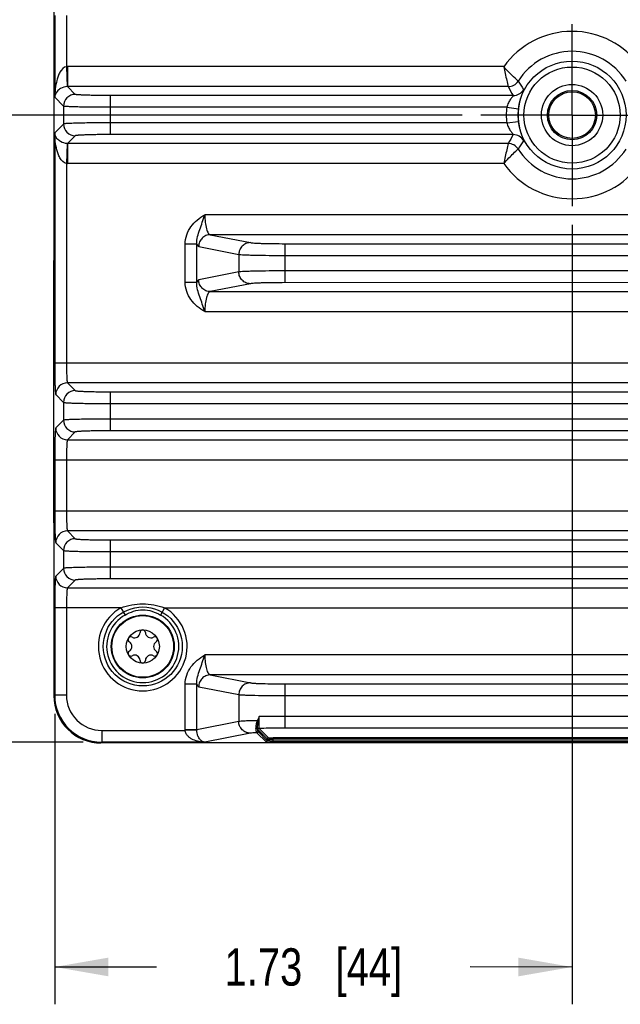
# Model space of a CAD drawing. Header units: inches. Extents: x 0 to 34, y 0 to 22.
# Tile 3 of 168: x 4.7 to 6.8, y 7.2 to 10.5. Entities that reach past the tile are written whole.
import ezdxf

# ---------------------------------------------------------------- set-up
doc = ezdxf.new("R2010")
doc.units = ezdxf.units.IN
doc.header["$LTSCALE"] = 1.87
doc.header["$MEASUREMENT"] = 0
doc.linetypes.add('CENTER', pattern=[0.6, 0.375, -0.075, 0.075, -0.075])
doc.layers.get('0').update_dxf_attribs({"linetype": 'CONTINUOUS'})
for name, color, linetype in [('02___PRT_ALL_AXES', 7, 'CONTINUOUS'), ('COSMETIC', 7, 'CONTINUOUS'), ('DIMENSIONS', 7, 'CONTINUOUS')]:
    doc.layers.add(name, color=color, linetype=linetype)
doc.styles.get("Standard").update_dxf_attribs({"font": 'txt', "width": 0.8})
doc.dimstyles.new('DIMSTYLE_2', dxfattribs={"dimtxt": 0.125, "dimasz": 0.18, "dimexe": 0.125, "dimexo": 0.0625, "dimgap": 0.0625, "dimtad": 0, "dimtih": 1, "dimtoh": 1, "dimzin": 4, "dimdsep": 46, "dimtxsty": 'STANDARD', "dimblk": '_FILLED', "dimblk1": '_FILLED', "dimblk2": '_FILLED', "dimcen": 0.09, "dimadec": 0, "dimazin": 0, "dimtp": 0.01, "dimtm": 0.01, "dimtfac": 1, "dimtofl": 0, "dimtmove": 0, "dimatfit": 3, "dimldrblk": '_FILLED', "dimfxl": 1, "dimtolj": 1, "dimtzin": 4, "dimarcsym": 0})

# ---------------------------------------------------------------- blocks, each defined once
blk = doc.blocks.new('_FILLED')
at = {"color": 0, "linetype": 'BYBLOCK'}
blk.add_solid([(0, 0), (-1, 0.174), (-1, -0.174)], dxfattribs=at)
blk = doc.blocks.new('*D13')
at = {"layer": 'DIMENSIONS', "color": 2, "linetype": 'CONTINUOUS'}
for p, q in [((6.5926, 9.8571), (6.5926, 7.2463)), ((4.8608, 8.219), (4.8608, 7.2464)), ((4.8608, 7.3714), (5.2017, 7.3714)), ((6.5926, 7.3713), (6.2517, 7.3714))]:
    blk.add_line(p, q, dxfattribs=at)
at = {"layer": 'DIMENSIONS', "color": 2, "linetype": 'CONTINUOUS', "xscale": 0.18, "yscale": 0.18, "zscale": 0.18}
for p, rotation in [((4.8608, 7.3714), 180), ((6.5926, 7.3713), 359.9966240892)]:
    blk.add_blockref('_FILLED', p, dxfattribs=dict(at, rotation=rotation))
at = {"layer": 'DIMENSIONS', "color": 2, "linetype": 'CONTINUOUS', "insert": (5.7267, 7.4339), "char_height": 0.125, "width": 0.925, "attachment_point": 2, "line_spacing_factor": 0.9}
blk.add_mtext('1.73{\\Ftxt.shx;\\W1.000000;\\H0.125000; }[44]', dxfattribs=at)
blk = doc.blocks.new('*D14')
at = {"layer": 'DIMENSIONS', "color": 2, "linetype": 'CONTINUOUS'}
for p, q in [((6.2251, 10.2246), (3.9826, 10.2246)), ((4.1076, 10.2246), (4.1075, 9.3931)), ((4.1075, 8.1241), (4.1075, 9.1431)), ((4.9557, 8.1241), (3.9825, 8.1241))]:
    blk.add_line(p, q, dxfattribs=at)
at = {"layer": 'DIMENSIONS', "color": 2, "linetype": 'CONTINUOUS', "xscale": 0.18, "yscale": 0.18, "zscale": 0.18}
for p, rotation in [((4.1076, 10.2246), 89.998321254), ((4.1075, 8.1241), 270)]:
    blk.add_blockref('_FILLED', p, dxfattribs=dict(at, rotation=rotation))
at = {"layer": 'DIMENSIONS', "color": 2, "linetype": 'CONTINUOUS', "insert": (4.1075, 9.3306), "char_height": 0.125, "width": 1.125, "attachment_point": 2, "line_spacing_factor": 0.9}
blk.add_mtext('2.10{\\Ftxt.shx;\\W1.000000;\\H0.125000; }[53.4]', dxfattribs=at)

msp = doc.modelspace()

# ---------------------------------------------------------------- linework, layer by layer
at = {"color": 7, "linetype": 'CONTINUOUS'}
for p, q in [((4.8585, 8.8594), (4.8586, 11.945)), ((4.8608, 10.5585), (4.8608, 10.2841)), ((4.9001, 10.5585), (4.9002, 10.3867)), ((4.9001, 10.3867), (4.9024, 10.3199)), ((4.9037, 10.3868), (4.9037, 10.3199)), ((6.3639, 10.3868), (4.9037, 10.3868)), ((4.9297, 10.2939), (4.9037, 10.3199)), ((6.3786, 10.3199), (4.9037, 10.3199)), ((5.0477, 10.1593), (5.0477, 10.2899)), ((6.3959, 10.2899), (5.0477, 10.2899)), ((4.8904, 10.2546), (4.8608, 10.2841)), ((4.8904, 10.2546), (4.8904, 10.1947)), ((6.374, 10.2506), (5.0477, 10.2506)), ((6.374, 10.2506), (6.413, 10.2459)), ((4.8904, 10.1947), (4.8608, 10.1651)), ((6.374, 10.1987), (5.0477, 10.1987)), ((6.374, 10.1987), (6.413, 10.2033)), ((4.8608, 10.1651), (4.8608, 9.3947)), ((6.3959, 10.1593), (5.0477, 10.1593)), ((4.9024, 10.1294), (4.9001, 10.0625)), ((4.9297, 10.1554), (4.9037, 10.1294)), ((4.9037, 10.1294), (4.9037, 10.0625)), ((6.3786, 10.1294), (4.9037, 10.1294)), ((4.9001, 10.0625), (4.9001, 9.3947)), ((6.3639, 10.0625), (4.9037, 10.0625)), ((7.8216, 9.8907), (5.3636, 9.8907)), ((5.3817, 9.8238), (5.5158, 9.7973)), ((7.8035, 9.8238), (5.3817, 9.8238)), ((5.2975, 9.6644), (5.2975, 9.7927)), ((5.3363, 9.7927), (5.2975, 9.7927)), ((5.3363, 9.6644), (5.3363, 9.7928)), ((5.3429, 9.7845), (5.477, 9.7579)), ((5.6321, 9.6633), (5.6321, 9.7939)), ((5.6321, 9.7939), (7.5531, 9.7938)), ((5.477, 9.7579), (5.477, 9.6992)), ((5.6321, 9.7545), (7.5531, 9.7545)), ((4.8576, 9.4944), (4.8585, 9.7158)), ((5.477, 9.6992), (5.3429, 9.6726)), ((7.5531, 9.7026), (5.6321, 9.7026)), ((5.3363, 9.6644), (5.2975, 9.6644)), ((7.5531, 9.6632), (5.6321, 9.6633)), ((5.5157, 9.6599), (5.3817, 9.6333)), ((5.3817, 9.6333), (7.8035, 9.6333)), ((5.3636, 9.5664), (7.8216, 9.5664)), ((4.8585, 9.4392), (4.8576, 9.4944)), ((4.8576, 9.4944), (4.8585, 9.4944)), ((4.8608, 9.3947), (8.3244, 9.3946)), ((4.9037, 9.3278), (4.9297, 9.3018)), ((8.2815, 9.3277), (4.9037, 9.3278)), ((4.8644, 9.2884), (4.8904, 9.2624)), ((5.0477, 9.1672), (5.0477, 9.2978)), ((5.0477, 9.2978), (8.1374, 9.2978)), ((4.8904, 9.2624), (4.8904, 9.2026)), ((5.0477, 9.2585), (8.1374, 9.2584)), ((4.8904, 9.2026), (4.8644, 9.1766)), ((8.1374, 9.2065), (5.0477, 9.2066)), ((4.9297, 9.1632), (4.9037, 9.1372)), ((4.9037, 9.1372), (8.2815, 9.1372)), ((8.1374, 9.1672), (5.0477, 9.1672)), ((4.8608, 9.0704), (4.8608, 8.8986)), ((4.8608, 9.0704), (8.3244, 9.0703)), ((4.9001, 9.0704), (4.9001, 8.8986)), ((4.8608, 8.8986), (8.3244, 8.8986)), ((4.8584, 8.8594), (4.8584, 8.2792)), ((4.9037, 8.8317), (4.9297, 8.8057)), ((8.2815, 8.8317), (4.9037, 8.8317)), ((4.8644, 8.7924), (4.8903, 8.7664)), ((5.0477, 8.6711), (5.0477, 8.8018)), ((5.0477, 8.8018), (8.1374, 8.8017)), ((4.8903, 8.7664), (4.8903, 8.7065)), ((5.0477, 8.7624), (8.1374, 8.7624)), ((4.8903, 8.7065), (4.8644, 8.6805)), ((8.1374, 8.7105), (5.0477, 8.7105)), ((4.9297, 8.6672), (4.9037, 8.6412)), ((4.9037, 8.6412), (8.2815, 8.6411)), ((8.1374, 8.6711), (5.0477, 8.6711)), ((4.8608, 8.5743), (4.8608, 8.2815)), ((5.0827, 8.5743), (4.8608, 8.5743)), ((4.9001, 8.5743), (4.9001, 8.2815)), ((5.0827, 8.5743), (5.0964, 8.55)), ((5.2285, 8.5743), (5.2148, 8.55)), ((5.2285, 8.5743), (7.9567, 8.5743)), ((7.8216, 8.4164), (5.3636, 8.4164)), ((5.3816, 8.3496), (5.5157, 8.323)), ((7.8035, 8.3495), (5.3816, 8.3496)), ((5.3363, 8.3185), (5.2975, 8.3185)), ((5.2975, 8.1657), (5.2975, 8.3185)), ((5.3363, 8.1657), (5.3363, 8.3185)), ((5.632, 8.3196), (7.5531, 8.3196)), ((5.632, 8.1714), (5.632, 8.3196)), ((4.8608, 8.2815), (4.8584, 8.2792)), ((4.8584, 8.2792), (4.8584, 8.2792)), ((4.9001, 8.2815), (4.8608, 8.2815)), ((5.3429, 8.3102), (5.477, 8.2837)), ((5.477, 8.2837), (5.477, 8.1936)), ((5.632, 8.2803), (7.5531, 8.2802)), ((5.477, 8.1936), (5.3363, 8.1657)), ((5.5423, 8.1945), (5.5426, 8.1959)), ((5.5426, 8.1959), (5.5454, 8.2101)), ((7.5531, 8.2108), (5.632, 8.2108)), ((5.0182, 8.1635), (5.2975, 8.1635)), ((5.0182, 8.1635), (5.0182, 8.1241)), ((5.3363, 8.1657), (5.2975, 8.1657)), ((5.3363, 8.1646), (5.2975, 8.1635)), ((5.5157, 8.1543), (5.3636, 8.1241)), ((5.5683, 8.1253), (5.5376, 8.156)), ((5.5722, 8.1351), (5.5412, 8.1662)), ((5.5722, 8.1292), (5.5415, 8.1599)), ((5.5762, 8.1391), (5.5451, 8.1701)), ((7.5531, 8.1714), (5.632, 8.1714)), ((5.0182, 8.1241), (5.0158, 8.1218)), ((8.1693, 8.1217), (5.0158, 8.1218)), ((5.3636, 8.1241), (5.0182, 8.1241)), ((5.5722, 8.1292), (5.5722, 8.1351)), ((7.5933, 8.1385), (5.5919, 8.1385)), ((5.5919, 8.1245), (5.5919, 8.1385)), ((7.5933, 8.1346), (5.5919, 8.1346)), ((5.5919, 8.1284), (7.5933, 8.1284)), ((5.5919, 8.1245), (7.5933, 8.1245))]:
    msp.add_line(p, q, dxfattribs=at)
for centre, radius in [((6.5926, 10.2246), 0.1807), ((6.5926, 10.2246), 0.161), ((6.5926, 10.2246), 0.1025), ((6.5926, 10.2246), 0.0824), ((6.5926, 10.2246), 0.0779), ((5.1556, 8.4448), 0.1053), ((5.1556, 8.4448), 0.1033), ((5.1556, 8.4448), 0.0555)]:
    msp.add_circle(centre, radius, dxfattribs=at)
for centre, radius, start, end in [((6.5926, 10.2246), 0.2803, 35.3402, 144.6606), ((6.5926, 10.2246), 0.2135, 32.173, 147.8257), ((4.9037, 10.2806), 0.1062, 89.999, 91.9277), ((6.3786, 10.3593), 0.0394, 270.0365, 327.7923), ((6.9746, 10.7005), 0.6692, 212.7689, 215.6147), ((4.9298, 10.2545), 0.0394, 90.0831, 179.9156), ((4.9036, 10.2804), 0.0395, 89.8818, 91.8108), ((7.2208, 10.7846), 0.9619, 208.8889, 210.9483), ((6.3958, 10.3293), 0.0394, 270.0399, 331.9587), ((6.5926, 10.2246), 0.2202, 173.2291, 186.7696), ((6.5926, 10.2246), 0.1808, 173.2291, 186.7696), ((4.9298, 10.1948), 0.0394, 180.082, 269.9167), ((7.1978, 9.6779), 0.9353, 149.0209, 151.1387), ((6.3958, 10.1199), 0.0394, 28.0468, 89.9615), ((4.9036, 10.1688), 0.0395, 268.1874, 270.1174), ((6.3786, 10.09), 0.0394, 32.2065, 89.9624), ((6.9746, 9.7487), 0.6692, 144.3838, 147.2296), ((6.5926, 10.2246), 0.2135, 212.173, 327.8257), ((4.9037, 10.1688), 0.1064, 268.0691, 269.9993), ((6.5926, 10.2246), 0.2803, 215.3402, 324.6606), ((4.9038, 9.2884), 0.0394, 90.0831, 179.9156), ((4.9298, 9.2624), 0.0394, 90.0831, 179.9156), ((4.9298, 9.2026), 0.0394, 180.082, 269.9167), ((4.9038, 9.1766), 0.0394, 180.082, 269.9167), ((4.9038, 8.7923), 0.0394, 90.0831, 179.9156), ((4.9298, 8.7663), 0.0394, 90.0831, 179.9156), ((4.9297, 8.7066), 0.0394, 180.082, 269.9167), ((4.9038, 8.6806), 0.0394, 180.082, 269.9167), ((5.1556, 8.4448), 0.1486, 119.3648, 60.6338), ((5.1556, 8.4448), 0.1208, 119.3648, 60.6338), ((5.1155, 8.4679), 0.00906, 61.6303, 238.3697), ((5.1284, 8.4918), 0.0181, 241.6303, 358.3697), ((5.1556, 8.4911), 0.00906, 1.6303, 178.3697), ((5.1827, 8.4918), 0.0181, 181.6303, 298.3697), ((5.1957, 8.4679), 0.00906, 301.6303, 118.3697), ((5.1013, 8.4448), 0.0181, 301.6303, 58.3697), ((5.2099, 8.4448), 0.0181, 121.6303, 238.3697), ((5.1155, 8.4217), 0.00906, 121.6303, 298.3697), ((5.1284, 8.3978), 0.0181, 1.6303, 118.3697), ((5.1827, 8.3978), 0.0181, 61.6303, 178.3697), ((5.1957, 8.4217), 0.00906, 241.6303, 58.3697), ((5.1556, 8.3985), 0.00906, 181.6303, 358.3697), ((5.0158, 8.2791), 0.1574, 179.992, 270.0067), ((5.0182, 8.2815), 0.1574, 180.0103, 269.9884), ((5.0181, 8.2815), 0.118, 179.9858, 270.0129), ((5.8763, 8.0299), 0.3762, 153.5296, 153.7543), ((5.6309, 2.8168), 5.394, 89.9874, 90.9076), ((5.3751, 8.1657), 0.0776, 179.9989, 181.6776), ((5.374, 8.1655), 0.0377, 179.6576, 181.3844), ((5.5376, 8.16), 0.00394, 270.0658, 359.9329), ((5.5451, 8.1662), 0.00394, 90.0658, 179.9329), ((5.5683, 8.1292), 0.00394, 270.0658, 359.9329), ((5.5762, 8.1351), 0.00394, 90.0658, 179.9329), ((5.5887, 8.5436), 0.419, 268.4494, 269.2363), ((5.5906, 8.4798), 0.3514, 268.3763, 269.2783), ((5.5917, 8.7491), 0.6246, 269.2063, 270.0159), ((5.5919, 8.578), 0.4495, 269.2718, 270.0069)]:
    msp.add_arc(centre, radius, start, end, dxfattribs=at)
for points, knots in [([(4.9002, 10.3867), (4.8906, 10.3858), (4.8797, 10.3719), (4.8723, 10.3548), (4.8665, 10.3363), (4.8622, 10.3128), (4.8609, 10.2936), (4.8608, 10.2841)], [0, 0, 0, 0, 0.25036, 0.376505, 0.501891, 0.751331, 1, 1, 1, 1]), ([(6.4119, 10.3383), (6.4105, 10.3396), (6.3939, 10.3552), (6.3779, 10.3714), (6.3639, 10.3868)], [0, 0, 0, 0, 0.087243, 1, 1, 1, 1]), ([(6.3639, 10.3868), (6.3673, 10.3714), (6.372, 10.349), (6.3771, 10.3268), (6.3786, 10.3199)], [0, 0, 0, 0, 0.690795, 1, 1, 1, 1]), ([(4.9024, 10.3199), (4.8947, 10.3196), (4.8821, 10.3158), (4.8669, 10.303), (4.8615, 10.2913), (4.8608, 10.2841)], [0, 0, 0, 0, 0.390934, 0.635219, 1, 1, 1, 1]), ([(5.0477, 10.2899), (5.0402, 10.2899), (5.0255, 10.29), (5.004, 10.2902), (4.9842, 10.2906), (4.9667, 10.291), (4.9539, 10.2915), (4.9453, 10.292), (4.9402, 10.2923), (4.9361, 10.2927), (4.933, 10.293), (4.931, 10.2934), (4.93, 10.2937), (4.9297, 10.2939)], [0, 0, 0, 0, 0.190637, 0.374308, 0.544185, 0.694096, 0.818526, 0.869736, 0.912964, 0.947829, 0.974033, 0.991386, 1, 1, 1, 1]), ([(6.3959, 10.2899), (6.396, 10.2898), (6.3957, 10.2893), (6.3953, 10.2887), (6.3944, 10.2875), (6.3927, 10.2854), (6.39, 10.2821), (6.3864, 10.2774), (6.3827, 10.2718), (6.3792, 10.2654), (6.3761, 10.2583), (6.3746, 10.2532), (6.374, 10.2506)], [0, 0, 0, 0, 0.007856, 0.027642, 0.059042, 0.100723, 0.208438, 0.340257, 0.489276, 0.651231, 0.822857, 1, 1, 1, 1]), ([(6.4306, 10.3108), (6.4307, 10.3107), (6.4306, 10.3101), (6.4304, 10.3092), (6.4298, 10.3076), (6.4287, 10.3047), (6.4267, 10.2997), (6.424, 10.2923), (6.4208, 10.283), (6.4177, 10.2719), (6.4149, 10.2594), (6.4136, 10.2505), (6.413, 10.2459)], [0, 0, 0, 0, 0.007081, 0.022232, 0.045685, 0.077346, 0.164702, 0.28278, 0.429425, 0.601607, 0.794647, 1, 1, 1, 1]), ([(5.0477, 10.2506), (5.0377, 10.2506), (5.0181, 10.2506), (4.9895, 10.2509), (4.963, 10.2512), (4.9397, 10.2517), (4.9226, 10.2522), (4.9111, 10.2527), (4.9043, 10.253), (4.8989, 10.2534), (4.8947, 10.2537), (4.8921, 10.2541), (4.8907, 10.2543), (4.8904, 10.2546)], [0, 0, 0, 0, 0.190755, 0.374541, 0.544522, 0.69452, 0.819009, 0.870232, 0.913453, 0.948288, 0.974431, 0.991668, 1, 1, 1, 1]), ([(5.0477, 10.1987), (5.0377, 10.1987), (5.0181, 10.1986), (4.9895, 10.1984), (4.963, 10.1981), (4.9397, 10.1976), (4.9226, 10.1971), (4.9111, 10.1966), (4.9043, 10.1963), (4.8989, 10.1959), (4.8947, 10.1956), (4.8921, 10.1952), (4.8907, 10.195), (4.8904, 10.1947)], [0, 0, 0, 0, 0.190755, 0.374541, 0.544522, 0.69452, 0.819009, 0.870232, 0.913453, 0.948287, 0.974431, 0.991668, 1, 1, 1, 1]), ([(6.374, 10.1987), (6.3746, 10.1961), (6.3761, 10.191), (6.3792, 10.1839), (6.3827, 10.1775), (6.3864, 10.1718), (6.39, 10.1671), (6.3927, 10.1638), (6.3944, 10.1617), (6.3953, 10.1605), (6.3957, 10.1599), (6.396, 10.1594), (6.3959, 10.1593)], [0, 0, 0, 0, 0.177144, 0.348764, 0.510721, 0.659743, 0.791551, 0.89929, 0.940976, 0.972367, 0.992142, 1, 1, 1, 1]), ([(6.413, 10.2033), (6.4136, 10.1987), (6.4149, 10.1899), (6.4177, 10.1773), (6.4208, 10.1663), (6.424, 10.157), (6.4267, 10.1495), (6.4287, 10.1446), (6.4298, 10.1416), (6.4304, 10.1401), (6.4306, 10.1391), (6.4307, 10.1386), (6.4306, 10.1384)], [0, 0, 0, 0, 0.205344, 0.398378, 0.570568, 0.717207, 0.835266, 0.92264, 0.954314, 0.977767, 0.992915, 1, 1, 1, 1]), ([(4.9001, 10.0625), (4.8906, 10.0634), (4.8797, 10.0773), (4.8723, 10.0944), (4.8665, 10.1129), (4.8622, 10.1365), (4.8609, 10.1556), (4.8608, 10.1651)], [0, 0, 0, 0, 0.249859, 0.376053, 0.501519, 0.751142, 1, 1, 1, 1]), ([(4.9024, 10.1294), (4.8947, 10.1296), (4.8821, 10.1335), (4.8669, 10.1463), (4.8615, 10.158), (4.8608, 10.1651)], [0, 0, 0, 0, 0.390235, 0.6349, 1, 1, 1, 1]), ([(5.0477, 10.1593), (5.0402, 10.1593), (5.0255, 10.1593), (5.004, 10.1591), (4.9842, 10.1587), (4.9667, 10.1582), (4.9539, 10.1577), (4.9453, 10.1573), (4.9402, 10.1569), (4.9361, 10.1566), (4.933, 10.1562), (4.931, 10.1558), (4.93, 10.1556), (4.9297, 10.1554)], [0, 0, 0, 0, 0.190637, 0.374308, 0.544185, 0.694096, 0.818525, 0.869734, 0.912962, 0.947828, 0.974033, 0.991387, 1, 1, 1, 1]), ([(6.3786, 10.1294), (6.3771, 10.1225), (6.372, 10.1002), (6.3673, 10.0779), (6.3639, 10.0625)], [0, 0, 0, 0, 0.309202, 1, 1, 1, 1]), ([(6.3639, 10.0625), (6.3696, 10.0687), (6.3853, 10.0852), (6.4015, 10.1012), (6.4119, 10.111)], [0, 0, 0, 0, 0.37181, 1, 1, 1, 1]), ([(5.2975, 9.7927), (5.2975, 9.803), (5.3011, 9.8238), (5.3158, 9.8515), (5.3374, 9.874), (5.3547, 9.8854), (5.3636, 9.8907)], [0, 0, 0, 0, 0.24992, 0.499775, 0.749753, 1, 1, 1, 1]), ([(5.3363, 9.7928), (5.3354, 9.8093), (5.3441, 9.834), (5.3552, 9.8658), (5.3607, 9.8823), (5.3636, 9.8907)], [0, 0, 0, 0, 0.48884, 0.738204, 1, 1, 1, 1]), ([(5.3636, 9.8907), (5.3636, 9.8822), (5.3644, 9.8664), (5.3675, 9.848), (5.3714, 9.836), (5.3747, 9.8288), (5.3787, 9.8242), (5.3817, 9.8238)], [0, 0, 0, 0, 0.35582, 0.659901, 0.780571, 0.876839, 1, 1, 1, 1]), ([(5.3817, 9.8238), (5.3766, 9.8238), (5.3664, 9.8217), (5.3536, 9.8129), (5.345, 9.7999), (5.3429, 9.7896), (5.3429, 9.7845)], [0, 0, 0, 0, 0.248106, 0.497614, 0.748516, 1, 1, 1, 1]), ([(5.5158, 9.7973), (5.5107, 9.7972), (5.5005, 9.7951), (5.4877, 9.7864), (5.4791, 9.7733), (5.477, 9.763), (5.477, 9.7579)], [0, 0, 0, 0, 0.248106, 0.497614, 0.748516, 1, 1, 1, 1]), ([(5.5158, 9.7973), (5.5175, 9.7969), (5.5222, 9.7964), (5.5308, 9.7958), (5.5425, 9.7953), (5.5631, 9.7946), (5.5933, 9.794), (5.6186, 9.7939), (5.6321, 9.7939)], [0, 0, 0, 0, 0.046138, 0.121067, 0.222594, 0.347697, 0.6529, 1, 1, 1, 1]), ([(5.3363, 9.7928), (5.3371, 9.7907), (5.3386, 9.7875), (5.3415, 9.7848), (5.3429, 9.7845)], [0, 0, 0, 0, 0.617203, 1, 1, 1, 1]), ([(5.477, 9.7579), (5.4793, 9.7576), (5.4856, 9.7571), (5.4971, 9.7565), (5.5126, 9.7559), (5.5401, 9.7552), (5.5804, 9.7547), (5.6141, 9.7545), (5.6321, 9.7545)], [0, 0, 0, 0, 0.045995, 0.120875, 0.222395, 0.347522, 0.652804, 1, 1, 1, 1]), ([(5.6321, 9.7026), (5.6141, 9.7026), (5.5804, 9.7025), (5.5401, 9.7019), (5.5126, 9.7012), (5.4971, 9.7007), (5.4856, 9.7), (5.4793, 9.6996), (5.477, 9.6992)], [0, 0, 0, 0, 0.347196, 0.652478, 0.777605, 0.879125, 0.954005, 1, 1, 1, 1]), ([(5.5157, 9.6599), (5.5107, 9.6599), (5.5005, 9.662), (5.4877, 9.6708), (5.4791, 9.6838), (5.477, 9.6941), (5.477, 9.6992)], [0, 0, 0, 0, 0.248106, 0.497614, 0.748516, 1, 1, 1, 1]), ([(5.3636, 9.5664), (5.3547, 9.5717), (5.3374, 9.5831), (5.3158, 9.6057), (5.3011, 9.6333), (5.2975, 9.6541), (5.2975, 9.6644)], [0, 0, 0, 0, 0.250246, 0.500221, 0.750073, 1, 1, 1, 1]), ([(5.3636, 9.5664), (5.3606, 9.5748), (5.3552, 9.5914), (5.3441, 9.6232), (5.3354, 9.6478), (5.3363, 9.6644)], [0, 0, 0, 0, 0.261794, 0.511159, 1, 1, 1, 1]), ([(5.3429, 9.6726), (5.3415, 9.6724), (5.3386, 9.6697), (5.3371, 9.6664), (5.3363, 9.6644)], [0, 0, 0, 0, 0.382791, 1, 1, 1, 1]), ([(5.3817, 9.6333), (5.3766, 9.6333), (5.3664, 9.6354), (5.3536, 9.6442), (5.345, 9.6573), (5.3429, 9.6675), (5.3429, 9.6726)], [0, 0, 0, 0, 0.248106, 0.497614, 0.748516, 1, 1, 1, 1]), ([(5.6321, 9.6633), (5.6186, 9.6633), (5.5933, 9.6631), (5.5631, 9.6626), (5.5425, 9.6619), (5.5308, 9.6613), (5.5222, 9.6607), (5.5175, 9.6602), (5.5157, 9.6599)], [0, 0, 0, 0, 0.3471, 0.652303, 0.777406, 0.878933, 0.953862, 1, 1, 1, 1]), ([(5.3817, 9.6333), (5.3787, 9.6329), (5.3747, 9.6283), (5.3714, 9.6211), (5.3675, 9.6092), (5.3644, 9.5907), (5.3636, 9.5749), (5.3636, 9.5664)], [0, 0, 0, 0, 0.123122, 0.219375, 0.340056, 0.6442, 1, 1, 1, 1]), ([(4.8608, 9.3947), (4.8608, 9.3879), (4.8608, 9.3746), (4.861, 9.3553), (4.8613, 9.3375), (4.8618, 9.3217), (4.8622, 9.3102), (4.8626, 9.3024), (4.863, 9.2978), (4.8633, 9.2942), (4.8636, 9.2914), (4.8639, 9.2896), (4.8642, 9.2886), (4.8644, 9.2884)], [0, 0, 0, 0, 0.190592, 0.374317, 0.544173, 0.694092, 0.818517, 0.869726, 0.912949, 0.947826, 0.97403, 0.991391, 1, 1, 1, 1]), ([(4.9001, 9.3947), (4.9001, 9.3863), (4.9003, 9.3741), (4.9007, 9.3586), (4.9011, 9.3487), (4.9016, 9.3405), (4.9021, 9.3348), (4.9026, 9.3314), (4.9029, 9.3296), (4.9033, 9.3285), (4.9035, 9.3279), (4.9037, 9.3278)], [0, 0, 0, 0, 0.37356, 0.543066, 0.692687, 0.816924, 0.911333, 0.946304, 0.972719, 0.990489, 1, 1, 1, 1]), ([(4.9297, 9.3018), (4.9299, 9.3016), (4.931, 9.3013), (4.933, 9.3009), (4.9361, 9.3006), (4.9402, 9.3002), (4.9452, 9.2999), (4.9539, 9.2994), (4.9667, 9.2989), (4.9842, 9.2984), (5.004, 9.2981), (5.0255, 9.2979), (5.0402, 9.2978), (5.0477, 9.2978)], [0, 0, 0, 0, 0.008613, 0.025967, 0.052172, 0.087038, 0.130266, 0.181475, 0.305904, 0.455815, 0.625692, 0.809363, 1, 1, 1, 1]), ([(4.8904, 9.2624), (4.8907, 9.2622), (4.8921, 9.262), (4.8947, 9.2616), (4.8989, 9.2612), (4.9043, 9.2609), (4.9111, 9.2605), (4.9226, 9.2601), (4.9397, 9.2596), (4.963, 9.2591), (4.9895, 9.2587), (5.0181, 9.2585), (5.0377, 9.2585), (5.0477, 9.2585)], [0, 0, 0, 0, 0.008332, 0.025569, 0.051713, 0.086547, 0.129768, 0.180991, 0.30548, 0.455478, 0.625459, 0.809245, 1, 1, 1, 1]), ([(5.0477, 9.2066), (5.0377, 9.2066), (5.0181, 9.2065), (4.9895, 9.2063), (4.963, 9.2059), (4.9397, 9.2055), (4.9226, 9.205), (4.9111, 9.2045), (4.9043, 9.2042), (4.8989, 9.2038), (4.8947, 9.2035), (4.8921, 9.203), (4.8907, 9.2028), (4.8904, 9.2026)], [0, 0, 0, 0, 0.190755, 0.374541, 0.544522, 0.69452, 0.819009, 0.870232, 0.913453, 0.948287, 0.974431, 0.991668, 1, 1, 1, 1]), ([(4.8644, 9.1766), (4.8642, 9.1764), (4.8639, 9.1754), (4.8636, 9.1736), (4.8633, 9.1709), (4.863, 9.1672), (4.8626, 9.1626), (4.8622, 9.1548), (4.8618, 9.1433), (4.8613, 9.1276), (4.861, 9.1097), (4.8608, 9.0904), (4.8608, 9.0771), (4.8608, 9.0704)], [0, 0, 0, 0, 0.008609, 0.02597, 0.052174, 0.087051, 0.130274, 0.181483, 0.305908, 0.455827, 0.625683, 0.809408, 1, 1, 1, 1]), ([(4.9037, 9.1372), (4.9035, 9.1371), (4.9033, 9.1365), (4.9029, 9.1354), (4.9026, 9.1336), (4.9021, 9.1302), (4.9016, 9.1245), (4.9011, 9.1163), (4.9007, 9.1064), (4.9003, 9.0909), (4.9001, 9.0787), (4.9001, 9.0704)], [0, 0, 0, 0, 0.009511, 0.027281, 0.053695, 0.088667, 0.183075, 0.307312, 0.456934, 0.62644, 1, 1, 1, 1]), ([(5.0477, 9.1672), (5.0402, 9.1672), (5.0255, 9.1672), (5.004, 9.1669), (4.9842, 9.1666), (4.9667, 9.1661), (4.9539, 9.1656), (4.9452, 9.1651), (4.9402, 9.1648), (4.9361, 9.1644), (4.933, 9.1641), (4.931, 9.1637), (4.9299, 9.1635), (4.9297, 9.1632)], [0, 0, 0, 0, 0.190637, 0.374308, 0.544185, 0.694096, 0.818525, 0.869734, 0.912962, 0.947828, 0.974033, 0.991387, 1, 1, 1, 1]), ([(4.8608, 8.8986), (4.8608, 8.8918), (4.8608, 8.8786), (4.861, 8.8593), (4.8613, 8.8414), (4.8618, 8.8257), (4.8622, 8.8141), (4.8626, 8.8064), (4.8629, 8.8018), (4.8633, 8.7981), (4.8636, 8.7953), (4.8639, 8.7935), (4.8641, 8.7926), (4.8644, 8.7924)], [0, 0, 0, 0, 0.190592, 0.374317, 0.544173, 0.694092, 0.818517, 0.869726, 0.912949, 0.947826, 0.97403, 0.991391, 1, 1, 1, 1]), ([(4.9001, 8.8986), (4.9001, 8.8902), (4.9002, 8.8781), (4.9007, 8.8626), (4.9011, 8.8527), (4.9016, 8.8444), (4.9021, 8.8388), (4.9026, 8.8353), (4.9029, 8.8336), (4.9033, 8.8324), (4.9035, 8.8318), (4.9037, 8.8317)], [0, 0, 0, 0, 0.37356, 0.543066, 0.692687, 0.816924, 0.911333, 0.946304, 0.972719, 0.990489, 1, 1, 1, 1]), ([(4.9297, 8.8057), (4.9299, 8.8055), (4.931, 8.8053), (4.933, 8.8049), (4.9361, 8.8045), (4.9402, 8.8042), (4.9452, 8.8038), (4.9539, 8.8033), (4.9667, 8.8028), (4.9842, 8.8024), (5.004, 8.802), (5.0255, 8.8018), (5.0402, 8.8018), (5.0477, 8.8018)], [0, 0, 0, 0, 0.008613, 0.025967, 0.052172, 0.087038, 0.130266, 0.181475, 0.305904, 0.455815, 0.625692, 0.809363, 1, 1, 1, 1]), ([(4.8903, 8.7664), (4.8907, 8.7661), (4.8921, 8.7659), (4.8947, 8.7655), (4.8989, 8.7652), (4.9043, 8.7648), (4.9111, 8.7645), (4.9226, 8.764), (4.9397, 8.7635), (4.963, 8.763), (4.9895, 8.7627), (5.018, 8.7625), (5.0377, 8.7624), (5.0477, 8.7624)], [0, 0, 0, 0, 0.008332, 0.025569, 0.051713, 0.086547, 0.129768, 0.180991, 0.30548, 0.455478, 0.625459, 0.809245, 1, 1, 1, 1]), ([(5.0477, 8.7105), (5.0377, 8.7105), (5.018, 8.7104), (4.9895, 8.7102), (4.963, 8.7099), (4.9397, 8.7094), (4.9226, 8.7089), (4.9111, 8.7084), (4.9043, 8.7081), (4.8989, 8.7077), (4.8947, 8.7074), (4.8921, 8.707), (4.8907, 8.7068), (4.8903, 8.7065)], [0, 0, 0, 0, 0.190755, 0.374541, 0.544522, 0.69452, 0.819009, 0.870232, 0.913453, 0.948287, 0.974431, 0.991668, 1, 1, 1, 1]), ([(4.8644, 8.6805), (4.8641, 8.6803), (4.8639, 8.6794), (4.8636, 8.6776), (4.8633, 8.6748), (4.8629, 8.6711), (4.8626, 8.6665), (4.8622, 8.6588), (4.8618, 8.6472), (4.8613, 8.6315), (4.861, 8.6136), (4.8608, 8.5943), (4.8608, 8.5811), (4.8608, 8.5743)], [0, 0, 0, 0, 0.008609, 0.02597, 0.052174, 0.087051, 0.130274, 0.181483, 0.305908, 0.455827, 0.625683, 0.809408, 1, 1, 1, 1]), ([(4.9037, 8.6412), (4.9035, 8.6411), (4.9033, 8.6405), (4.9029, 8.6393), (4.9026, 8.6376), (4.9021, 8.6341), (4.9016, 8.6285), (4.9011, 8.6202), (4.9007, 8.6103), (4.9002, 8.5948), (4.9001, 8.5827), (4.9001, 8.5743)], [0, 0, 0, 0, 0.009511, 0.027281, 0.053695, 0.088667, 0.183075, 0.307312, 0.456934, 0.62644, 1, 1, 1, 1]), ([(5.0477, 8.6711), (5.0402, 8.6711), (5.0255, 8.6711), (5.004, 8.6709), (4.9842, 8.6705), (4.9667, 8.6701), (4.9539, 8.6696), (4.9452, 8.6691), (4.9402, 8.6687), (4.9361, 8.6684), (4.933, 8.668), (4.931, 8.6676), (4.9299, 8.6674), (4.9297, 8.6672)], [0, 0, 0, 0, 0.190637, 0.374308, 0.544185, 0.694096, 0.818525, 0.869734, 0.912962, 0.947828, 0.974033, 0.991387, 1, 1, 1, 1]), ([(5.0827, 8.5743), (5.106, 8.5825), (5.1556, 8.5928), (5.2052, 8.5825), (5.2285, 8.5743)], [0, 0, 0, 0, 0.500009, 1, 1, 1, 1]), ([(5.0964, 8.55), (5.1054, 8.5551), (5.1244, 8.564), (5.1556, 8.5695), (5.1868, 8.564), (5.2057, 8.5551), (5.2148, 8.55)], [0, 0, 0, 0, 0.250215, 0.50002, 0.749802, 1, 1, 1, 1]), ([(5.2975, 8.3185), (5.2975, 8.3288), (5.3011, 8.3495), (5.3158, 8.3772), (5.3374, 8.3997), (5.3547, 8.4112), (5.3636, 8.4164)], [0, 0, 0, 0, 0.249874, 0.499723, 0.749719, 1, 1, 1, 1]), ([(5.3363, 8.3185), (5.3354, 8.3351), (5.3441, 8.3597), (5.3552, 8.3915), (5.3606, 8.4081), (5.3636, 8.4165)], [0, 0, 0, 0, 0.488835, 0.738209, 1, 1, 1, 1]), ([(5.3636, 8.4164), (5.3636, 8.4079), (5.3644, 8.3921), (5.3674, 8.3737), (5.3713, 8.3617), (5.3747, 8.3546), (5.3787, 8.3499), (5.3816, 8.3496)], [0, 0, 0, 0, 0.355667, 0.65978, 0.780497, 0.876803, 1, 1, 1, 1]), ([(5.3816, 8.3496), (5.3766, 8.3495), (5.3664, 8.3474), (5.3536, 8.3386), (5.345, 8.3256), (5.3429, 8.3153), (5.3429, 8.3102)], [0, 0, 0, 0, 0.248106, 0.497614, 0.748516, 1, 1, 1, 1]), ([(5.3363, 8.3185), (5.3371, 8.3164), (5.3386, 8.3132), (5.3415, 8.3105), (5.3429, 8.3102)], [0, 0, 0, 0, 0.617138, 1, 1, 1, 1]), ([(5.5157, 8.323), (5.5107, 8.323), (5.5005, 8.3209), (5.4877, 8.3121), (5.4791, 8.299), (5.477, 8.2888), (5.477, 8.2837)], [0, 0, 0, 0, 0.248106, 0.497614, 0.748516, 1, 1, 1, 1]), ([(5.5157, 8.323), (5.5175, 8.3227), (5.5222, 8.3222), (5.5308, 8.3216), (5.5425, 8.321), (5.5631, 8.3203), (5.5933, 8.3197), (5.6186, 8.3196), (5.632, 8.3196)], [0, 0, 0, 0, 0.046138, 0.121067, 0.222594, 0.347697, 0.6529, 1, 1, 1, 1]), ([(5.477, 8.2837), (5.4793, 8.2833), (5.4856, 8.2828), (5.497, 8.2822), (5.5126, 8.2817), (5.5401, 8.281), (5.5803, 8.2804), (5.6141, 8.2803), (5.632, 8.2803)], [0, 0, 0, 0, 0.045995, 0.120875, 0.222395, 0.347522, 0.652804, 1, 1, 1, 1]), ([(5.5389, 8.1962), (5.5314, 8.1961), (5.5179, 8.1958), (5.4999, 8.1952), (5.4867, 8.1945), (5.4796, 8.194), (5.477, 8.1936)], [0, 0, 0, 0, 0.36126, 0.654917, 0.870383, 1, 1, 1, 1]), ([(5.5157, 8.1543), (5.5107, 8.1543), (5.5005, 8.1564), (5.4877, 8.1652), (5.479, 8.1782), (5.477, 8.1885), (5.477, 8.1936)], [0, 0, 0, 0, 0.248106, 0.497614, 0.748516, 1, 1, 1, 1]), ([(5.5389, 8.1962), (5.5369, 8.1917), (5.5346, 8.1828), (5.5341, 8.1737), (5.5344, 8.1696)], [0, 0, 0, 0, 0.543686, 1, 1, 1, 1]), ([(5.5402, 8.1722), (5.5401, 8.1755), (5.5404, 8.183), (5.5414, 8.1904), (5.5423, 8.1945)], [0, 0, 0, 0, 0.436883, 1, 1, 1, 1]), ([(5.5451, 8.1701), (5.5452, 8.1704), (5.5452, 8.1713), (5.5453, 8.1731), (5.5454, 8.1763), (5.5454, 8.1807), (5.5454, 8.1865), (5.5454, 8.1964), (5.5454, 8.2045), (5.5454, 8.2101)], [0, 0, 0, 0, 0.019758, 0.065889, 0.142446, 0.252593, 0.397664, 0.575772, 1, 1, 1, 1]), ([(5.3636, 8.1241), (5.3569, 8.1243), (5.3436, 8.1257), (5.3274, 8.1307), (5.3154, 8.1372), (5.307, 8.1437), (5.3001, 8.1523), (5.2977, 8.1597), (5.2975, 8.1635)], [0, 0, 0, 0, 0.239247, 0.481636, 0.605477, 0.732226, 0.863497, 1, 1, 1, 1]), ([(5.3636, 8.1241), (5.3607, 8.1244), (5.3546, 8.1264), (5.3462, 8.1336), (5.3387, 8.1465), (5.3364, 8.1579), (5.3363, 8.1646)], [0, 0, 0, 0, 0.162372, 0.356735, 0.618011, 1, 1, 1, 1]), ([(5.5376, 8.156), (5.5329, 8.1558), (5.5257, 8.1554), (5.5183, 8.1548), (5.5157, 8.1543)], [0, 0, 0, 0, 0.634751, 1, 1, 1, 1]), ([(5.5344, 8.1696), (5.5356, 8.1691), (5.5382, 8.169), (5.5402, 8.1711), (5.5402, 8.1722)], [0, 0, 0, 0, 0.545484, 1, 1, 1, 1]), ([(5.5376, 8.156), (5.5372, 8.1562), (5.5364, 8.1574), (5.5357, 8.16), (5.5349, 8.1642), (5.5346, 8.1676), (5.5344, 8.1696)], [0, 0, 0, 0, 0.094515, 0.278041, 0.575383, 1, 1, 1, 1]), ([(5.5415, 8.1599), (5.5413, 8.1602), (5.5411, 8.1613), (5.5407, 8.1635), (5.5405, 8.1673), (5.5403, 8.1704), (5.5402, 8.1722)], [0, 0, 0, 0, 0.077642, 0.256604, 0.55862, 1, 1, 1, 1]), ([(5.5412, 8.1662), (5.541, 8.1663), (5.5409, 8.1669), (5.5406, 8.1681), (5.5404, 8.1699), (5.5403, 8.1714), (5.5402, 8.1722)], [0, 0, 0, 0, 0.094475, 0.284558, 0.583171, 1, 1, 1, 1]), ([(5.632, 8.1714), (5.624, 8.1714), (5.595, 8.1713), (5.566, 8.1709), (5.5451, 8.1701)], [0, 0, 0, 0, 0.278899, 1, 1, 1, 1]), ([(5.5683, 8.1253), (5.5685, 8.1251), (5.5694, 8.1251), (5.5711, 8.1249), (5.574, 8.1248), (5.5761, 8.1247), (5.5773, 8.1247)], [0, 0, 0, 0, 0.083587, 0.284635, 0.595048, 1, 1, 1, 1]), ([(5.5722, 8.1351), (5.5724, 8.135), (5.573, 8.135), (5.5741, 8.1349), (5.576, 8.1348), (5.5795, 8.1347), (5.5849, 8.1346), (5.5894, 8.1346), (5.5919, 8.1346)], [0, 0, 0, 0, 0.025544, 0.086498, 0.1809, 0.305359, 0.625365, 1, 1, 1, 1]), ([(5.5806, 8.1286), (5.5795, 8.1286), (5.5775, 8.1287), (5.5749, 8.1288), (5.5733, 8.129), (5.5724, 8.129), (5.5722, 8.1292)], [0, 0, 0, 0, 0.403524, 0.714332, 0.916231, 1, 1, 1, 1]), ([(5.5762, 8.1391), (5.5763, 8.139), (5.5768, 8.139), (5.5777, 8.1388), (5.5792, 8.1388), (5.582, 8.1386), (5.5863, 8.1386), (5.5899, 8.1385), (5.5919, 8.1385)], [0, 0, 0, 0, 0.025833, 0.086861, 0.181262, 0.305679, 0.625539, 1, 1, 1, 1])]:
    msp.add_open_spline(points, degree=3, knots=knots, dxfattribs=at)
for points in [[(5.5423, 8.1945), (5.5411, 8.1949), (5.5399, 8.1955), (5.5389, 8.1962)], [(5.5454, 8.2101), (5.5437, 8.2058), (5.5416, 8.2017), (5.5396, 8.1975)]]:
    msp.add_open_spline(points, degree=3, dxfattribs=at)
at = {"layer": '02___PRT_ALL_AXES', "color": 7, "linetype": 'CENTER'}
for q in [(6.5926, 10.5296), (6.2876, 10.2246), (6.8976, 10.2246), (6.5926, 9.9196)]:
    msp.add_line((6.5926, 10.2246), q, dxfattribs=at)
at = {"layer": 'COSMETIC', "color": 7, "linetype": 'CONTINUOUS'}
msp.add_circle((5.1556, 8.4448), 0.1323, dxfattribs=at)

# ---------------------------------------------------------------- dimensions: what is measured, and where the dimension line sits
at = {"layer": 'DIMENSIONS', "color": 2, "linetype": 'CONTINUOUS'}
for base, p1, p2, angle, picture, middle in [((4.1076, 10.2246), (5.0182, 8.1241), (6.2876, 10.2246), 89.9993, '*D14', (4.1075, 9.2681)), ((6.5926, 7.3713), (4.8608, 8.2815), (6.5926, 9.9196), 359.9993, '*D13', (5.7267, 7.3714))]:
    dim = msp.add_linear_dim(base=base, p1=p1, p2=p2, angle=angle, dimstyle='DIMSTYLE_2', dxfattribs=at)
    dim.commit()
    dim.dimension.update_dxf_attribs({"geometry": picture, "text_midpoint": middle, "dimtype": 160})

doc.saveas('drawing.dxf')
